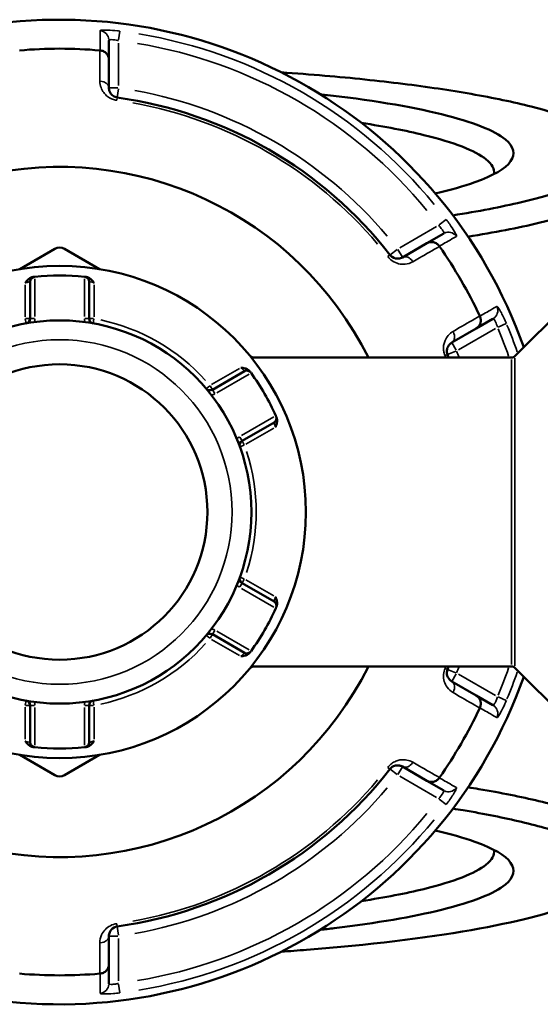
# Model space of a CAD drawing. Header units: millimetres. Extents: x 0 to 926, y 0 to 961.
# Tile 11 of 16: x 385 to 439, y 706 to 808. Entities that reach past the tile are written whole.
import ezdxf

# ---------------------------------------------------------------- set-up
doc = ezdxf.new("R2010")
doc.units = ezdxf.units.MM
doc.layers.add('Visible (ANSI)', color=7, linetype='Continuous', lineweight=50)
doc.layers.add('Visible Narrow (ANSI)', color=7, linetype='Continuous', lineweight=35)

msp = doc.modelspace()

# ---------------------------------------------------------------- linework, layer by layer
at = {"layer": 'Visible (ANSI)'}
for p, q in [((394.309, 803.792), (394.309, 805.798)), ((394.309, 800.865), (394.309, 803.792)), ((428.975, 785.784), (427.238, 784.781)), ((427.238, 784.781), (424.703, 783.317)), ((388.709, 784.188), (385.098, 782.103)), ((393.321, 782.103), (389.709, 784.188)), ((436.356, 773.083), (445.663, 782.39)), ((386.149, 780.799), (386.149, 776.973)), ((392.269, 776.973), (392.269, 780.799)), ((432.338, 775.947), (434.075, 776.951)), ((429.803, 774.484), (432.338, 775.947)), ((409.197, 772.936), (408.949, 773.08)), ((436.002, 772.936), (409.065, 772.936)), ((408.345, 771.518), (405.031, 769.604)), ((408.091, 764.304), (411.405, 766.218)), ((411.405, 747.655), (408.091, 749.568)), ((405.031, 744.268), (408.345, 742.355)), ((408.949, 740.793), (409.197, 740.936)), ((436.002, 740.936), (409.065, 740.936)), ((436.356, 740.79), (445.663, 731.483)), ((432.338, 737.925), (429.803, 739.389)), ((434.075, 736.922), (432.338, 737.925)), ((386.149, 736.9), (386.149, 733.073)), ((392.269, 733.073), (392.269, 736.9)), ((385.098, 731.77), (388.709, 729.685)), ((389.709, 729.685), (393.321, 731.77)), ((424.703, 730.555), (427.238, 729.092)), ((427.238, 729.092), (428.975, 728.089)), ((394.309, 710.081), (394.309, 713.008)), ((394.309, 708.074), (394.309, 710.081))]:
    msp.add_line(p, q, dxfattribs=at)
for radius in [25.5, 19.85, 15.3]:
    msp.add_circle((389.209, 756.936), radius, dxfattribs=at)
for centre, radius, start, end in [((389.209, 756.936), 51, 19.5445, 340.4555), ((389.209, 756.936), 47.999, 85.02648, 94.97352), ((389.209, 756.936), 43.35, 37.90565, 82.09435), ((389.209, 756.936), 35.749, 26.58745, 333.41255), ((389.209, 756.936), 47.999, 25.02648, 34.97352), ((389.209, 783.322), 1, 60, 120), ((389.209, 756.936), 24.5, 84.00223, 95.99777), ((386.649, 780.799), 0.5, 96.1232, 180), ((391.769, 780.799), 0.5, 0, 83.8768), ((385.649, 776.973), 0.5, 280.07508, 0), ((392.769, 776.973), 0.5, 180, 259.92492), ((389.209, 756.936), 43.35, 21.65943, 22.09435), ((436.002, 773.436), 0.5, 270, 315), ((408.595, 771.085), 0.5, 36.1232, 120), ((389.209, 756.936), 24.5, 24.00223, 35.99777), ((404.781, 770.037), 0.5, 220.07508, 300), ((411.155, 766.651), 0.5, 300, 23.8768), ((408.341, 763.871), 0.5, 120, 199.92492), ((408.341, 750.001), 0.5, 160.07508, 240), ((389.209, 756.936), 24.5, 324.00223, 335.99777), ((411.155, 747.222), 0.5, 336.1232, 60), ((404.781, 743.835), 0.5, 60, 139.92492), ((408.595, 742.788), 0.5, 240, 323.8768), ((389.209, 756.936), 43.35, 337.90565, 338.34057), ((436.002, 740.436), 0.5, 45, 90), ((385.649, 736.9), 0.5, 0, 79.92492), ((392.769, 736.9), 0.5, 100.07508, 180), ((389.209, 756.936), 47.999, 325.02648, 334.97352), ((386.649, 733.073), 0.5, 180, 263.8768), ((389.209, 756.936), 24.5, 264.00223, 275.99777), ((391.769, 733.073), 0.5, 276.1232, 0), ((389.209, 730.551), 1, 240, 300), ((389.209, 756.936), 43.35, 277.90565, 322.09435), ((389.209, 756.936), 47.999, 265.02648, 274.97352)]:
    msp.add_arc(centre, radius, start, end, dxfattribs=at)
for points in [[(393.396, 804.753), (393.388, 804.753), (393.379, 804.754), (393.371, 804.755)], [(428.541, 784.449), (428.536, 784.456), (428.531, 784.463), (428.526, 784.47)], [(386.649, 781.302), (386.632, 781.3), (386.614, 781.299), (386.596, 781.297)], [(391.823, 781.297), (391.805, 781.299), (391.787, 781.3), (391.769, 781.302)], [(432.713, 777.219), (432.709, 777.226), (432.706, 777.234), (432.702, 777.242)], [(409.031, 771.336), (409.021, 771.351), (409.01, 771.365), (408.999, 771.38)], [(411.613, 766.853), (411.605, 766.87), (411.598, 766.886), (411.591, 766.902)], [(411.591, 746.97), (411.598, 746.987), (411.605, 747.003), (411.613, 747.019)], [(408.999, 742.493), (409.01, 742.508), (409.021, 742.522), (409.031, 742.536)], [(432.702, 736.631), (432.706, 736.639), (432.709, 736.646), (432.713, 736.654)], [(386.596, 732.576), (386.614, 732.574), (386.632, 732.572), (386.649, 732.57)], [(391.769, 732.57), (391.787, 732.572), (391.805, 732.574), (391.823, 732.576)], [(428.526, 729.402), (428.531, 729.409), (428.536, 729.416), (428.541, 729.423)], [(393.371, 709.118), (393.379, 709.119), (393.388, 709.119), (393.396, 709.12)]]:
    msp.add_open_spline(points, degree=3, dxfattribs=at)
for points, knots in [([(394.309, 803.792), (394.309, 803.793), (394.309, 803.795), (394.309, 803.915), (394.286, 804.033), (394.196, 804.253), (394.13, 804.355), (393.962, 804.532), (393.861, 804.605), (393.638, 804.71), (393.519, 804.742), (393.396, 804.753)], [-0.0004764, -0.0004764, -0.0004764, -0.0004764, 0, 0, 0.03923697, 0.03923697, 0.07796289, 0.07796289, 0.11655078, 0.11655078, 0.15359492, 0.15359492, 0.15359492, 0.15359492]), ([(412.148, 802.487), (413.681, 802.381), (415.185, 802.264), (419.492, 801.892), (422.199, 801.61), (427.278, 800.976), (429.649, 800.625), (434.129, 799.839), (436.211, 799.401), (439.85, 798.472), (441.405, 797.982), (444.816, 796.613), (446.131, 795.701), (446.556, 794.778), (446.981, 793.856), (446.517, 792.923), (443.614, 790.96), (440.833, 789.943), (434.939, 788.542), (432.555, 788.081), (429.914, 787.661)], [0.4105104, 0.4105104, 0.4105104, 0.4105104, 0.4977611, 0.4977611, 0.6662728, 0.6662728, 0.8347845, 0.8347845, 1.0143978, 1.0143978, 1.1940112, 1.1940112, 1.4977294, 1.4977294, 1.4977294, 1.8014476, 1.8014476, 2.1597208, 2.1597208, 2.3547973, 2.3547973, 2.3547973, 2.3547973]), ([(395.172, 799.874), (395.129, 799.88), (395.087, 799.889), (394.98, 799.918), (394.917, 799.943), (394.78, 800.012), (394.71, 800.061), (394.594, 800.163), (394.546, 800.216), (394.444, 800.353), (394.399, 800.441), (394.328, 800.64), (394.309, 800.753), (394.309, 800.865)], [0, 0, 0, 0, 0.02585168, 0.02585168, 0.06721438, 0.06721438, 0.12305037, 0.12305037, 0.17415567, 0.17415567, 0.25081718, 0.25081718, 0.34541583, 0.34541583, 0.34541583, 0.34541583]), ([(428.104, 789.924), (429.679, 790.293), (431.046, 790.683), (434.107, 791.78), (435.367, 792.516), (435.906, 793.265), (436.445, 794.014), (436.263, 794.776), (434.242, 796.448), (431.985, 797.344), (425.501, 798.946), (421.258, 799.65), (416.284, 800.208), (416.234, 800.214), (416.183, 800.219)], [0.9744865, 0.9744865, 0.9744865, 0.9744865, 1.1536121, 1.1536121, 1.4570397, 1.4570397, 1.4570397, 1.7604673, 1.7604673, 2.1418878, 2.1418878, 2.5266456, 2.5266456, 2.5305634, 2.5305634, 2.5305634, 2.5305634]), ([(420.459, 797.24), (422.897, 796.864), (425.073, 796.444), (430.034, 795.23), (432.228, 794.373), (433.972, 792.98), (434.26, 792.467), (434.201, 791.955)], [-2.36902562, -2.36902562, -2.36902562, -2.36902562, -2.14188776, -2.14188776, -1.76046726, -1.76046726, -1.54540899, -1.54540899, -1.54540899, -1.54540899]), ([(431.49, 785.452), (434.224, 785.889), (436.688, 786.368), (442.763, 787.822), (445.612, 788.875), (448.551, 790.907), (448.998, 791.872), (448.527, 792.826), (448.404, 793.075), (448.218, 793.323), (447.971, 793.57)], [-2.35493931, -2.35493931, -2.35493931, -2.35493931, -2.15972076, -2.15972076, -1.8014476, -1.8014476, -1.49772942, -1.49772942, -1.49772942, -1.41836128, -1.41836128, -1.41836128, -1.41836128]), ([(427.238, 784.781), (427.239, 784.782), (427.24, 784.782), (427.344, 784.842), (427.458, 784.881), (427.694, 784.913), (427.815, 784.908), (428.052, 784.85), (428.166, 784.799), (428.369, 784.658), (428.456, 784.571), (428.526, 784.47)], [-0.15371258, -0.15371258, -0.15371258, -0.15371258, -0.15323745, -0.15323745, -0.11409175, -0.11409175, -0.07545624, -0.07545624, -0.03695797, -0.03695797, 0, 0, 0, 0]), ([(424.703, 783.317), (424.583, 783.248), (424.447, 783.202), (424.092, 783.168), (423.854, 783.21), (423.555, 783.415), (423.478, 783.487), (423.414, 783.569)], [0, 0, 0, 0, 0.11734182, 0.11734182, 0.28278882, 0.28278882, 0.34541683, 0.34541683, 0.34541683, 0.34541683]), ([(385.649, 780.671), (385.65, 780.672), (385.651, 780.674), (385.735, 780.784), (385.82, 780.893), (385.993, 781.065), (386.087, 781.144), (386.292, 781.248), (386.379, 781.272), (386.459, 781.282)], [-0.000503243, -0.000503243, -0.000503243, -0.000503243, 0, 0, 0.040898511, 0.040898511, 0.072220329, 0.072220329, 0.097403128, 0.097403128, 0.097403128, 0.097403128]), ([(386.596, 781.297), (386.596, 781.297), (386.59, 781.296), (386.557, 781.292), (386.52, 781.288), (386.466, 781.282), (386.463, 781.282), (386.459, 781.282)], [0.631886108, 0.631886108, 0.631886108, 0.631886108, 0.651250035, 0.651250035, 0.682232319, 0.682232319, 0.684271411, 0.684271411, 0.684271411, 0.684271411]), ([(391.96, 781.282), (391.92, 781.286), (391.889, 781.289), (391.837, 781.295), (391.823, 781.297), (391.823, 781.297)], [0.579500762, 0.579500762, 0.579500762, 0.579500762, 0.60266596, 0.60266596, 0.631886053, 0.631886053, 0.631886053, 0.631886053]), ([(391.96, 781.282), (392.04, 781.272), (392.127, 781.248), (392.331, 781.144), (392.426, 781.065), (392.599, 780.893), (392.684, 780.784), (392.767, 780.674), (392.768, 780.672), (392.769, 780.671)], [0, 0, 0, 0, 0.02421576, 0.02421576, 0.054334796, 0.054334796, 0.093662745, 0.093662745, 0.094146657, 0.094146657, 0.094146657, 0.094146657]), ([(432.713, 777.219), (432.765, 777.107), (432.797, 776.988), (432.818, 776.742), (432.805, 776.618), (432.736, 776.384), (432.681, 776.276), (432.534, 776.088), (432.444, 776.009), (432.34, 775.949), (432.339, 775.948), (432.338, 775.947)], [-0.15359506, -0.15359506, -0.15359506, -0.15359506, -0.11655085, -0.11655085, -0.07796276, -0.07796276, -0.03923705, -0.03923705, 0, 0, 0.00047625, 0.00047625, 0.00047625, 0.00047625]), ([(429.376, 773.242), (429.36, 773.282), (429.346, 773.323), (429.318, 773.43), (429.308, 773.497), (429.299, 773.65), (429.306, 773.735), (429.337, 773.887), (429.359, 773.955), (429.428, 774.113), (429.481, 774.196), (429.619, 774.356), (429.706, 774.428), (429.803, 774.484)], [0, 0, 0, 0, 0.02585168, 0.02585168, 0.06721438, 0.06721438, 0.12292214, 0.12292214, 0.17440412, 0.17440412, 0.25131567, 0.25131567, 0.345416, 0.345416, 0.345416, 0.345416]), ([(407.984, 771.887), (407.986, 771.886), (407.987, 771.886), (408.124, 771.869), (408.262, 771.85), (408.498, 771.786), (408.613, 771.744), (408.805, 771.619), (408.87, 771.556), (408.918, 771.491)], [-0.000503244, -0.000503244, -0.000503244, -0.000503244, 0, 0, 0.040898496, 0.040898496, 0.072220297, 0.072220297, 0.097403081, 0.097403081, 0.097403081, 0.097403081]), ([(408.999, 771.38), (408.999, 771.38), (408.996, 771.385), (408.976, 771.412), (408.954, 771.441), (408.922, 771.485), (408.92, 771.488), (408.918, 771.491)], [1.263772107, 1.263772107, 1.263772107, 1.263772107, 1.28314156, 1.28314156, 1.314132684, 1.314132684, 1.316157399, 1.316157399, 1.316157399, 1.316157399]), ([(411.668, 766.727), (411.7, 766.653), (411.723, 766.566), (411.735, 766.336), (411.714, 766.216), (411.652, 765.979), (411.599, 765.851), (411.545, 765.724), (411.545, 765.722), (411.544, 765.721)], [0, 0, 0, 0, 0.02421576, 0.02421576, 0.054334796, 0.054334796, 0.093662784, 0.093662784, 0.094146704, 0.094146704, 0.094146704, 0.094146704]), ([(411.668, 766.727), (411.667, 766.73), (411.665, 766.734), (411.644, 766.783), (411.629, 766.817), (411.615, 766.847), (411.613, 766.853), (411.613, 766.853)], [-0.052385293, -0.052385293, -0.052385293, -0.052385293, -0.05035476, -0.05035476, -0.019367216, -0.019367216, 0, 0, 0, 0]), ([(411.544, 748.152), (411.545, 748.151), (411.545, 748.149), (411.599, 748.022), (411.652, 747.893), (411.714, 747.657), (411.735, 747.536), (411.723, 747.307), (411.7, 747.219), (411.668, 747.145)], [-0.000503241, -0.000503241, -0.000503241, -0.000503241, 0, 0, 0.04089853, 0.04089853, 0.07222037, 0.07222037, 0.097403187, 0.097403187, 0.097403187, 0.097403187]), ([(411.613, 747.019), (411.613, 747.019), (411.615, 747.025), (411.629, 747.056), (411.644, 747.089), (411.665, 747.139), (411.667, 747.142), (411.668, 747.145)], [0.63188605, 0.63188605, 0.63188605, 0.63188605, 0.651253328, 0.651253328, 0.682240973, 0.682240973, 0.684271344, 0.684271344, 0.684271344, 0.684271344]), ([(408.918, 742.382), (408.87, 742.317), (408.805, 742.254), (408.613, 742.129), (408.498, 742.087), (408.262, 742.022), (408.124, 742.004), (407.987, 741.986), (407.986, 741.986), (407.984, 741.986)], [0, 0, 0, 0, 0.02421576, 0.02421576, 0.054334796, 0.054334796, 0.093662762, 0.093662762, 0.094146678, 0.094146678, 0.094146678, 0.094146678]), ([(408.918, 742.382), (408.941, 742.414), (408.96, 742.439), (408.991, 742.481), (408.999, 742.493), (408.999, 742.493)], [0.261120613, 0.261120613, 0.261120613, 0.261120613, 0.28428582, 0.28428582, 0.313505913, 0.313505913, 0.313505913, 0.313505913]), ([(429.803, 739.389), (429.683, 739.458), (429.575, 739.553), (429.369, 739.841), (429.287, 740.065), (429.312, 740.426), (429.336, 740.532), (429.376, 740.631)], [0, 0, 0, 0, 0.11734182, 0.11734182, 0.28109054, 0.28109054, 0.34541684, 0.34541684, 0.34541684, 0.34541684]), ([(432.338, 737.925), (432.339, 737.925), (432.34, 737.924), (432.444, 737.863), (432.534, 737.784), (432.681, 737.596), (432.736, 737.489), (432.805, 737.255), (432.818, 737.13), (432.797, 736.885), (432.765, 736.766), (432.713, 736.654)], [-0.15371258, -0.15371258, -0.15371258, -0.15371258, -0.15323743, -0.15323743, -0.11409174, -0.11409174, -0.0754562, -0.0754562, -0.03695796, -0.03695796, 0, 0, 0, 0]), ([(386.459, 732.591), (386.379, 732.6), (386.292, 732.625), (386.087, 732.729), (385.993, 732.807), (385.82, 732.979), (385.735, 733.089), (385.651, 733.199), (385.65, 733.201), (385.649, 733.202)], [0, 0, 0, 0, 0.02421576, 0.02421576, 0.054334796, 0.054334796, 0.093662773, 0.093662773, 0.094146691, 0.094146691, 0.094146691, 0.094146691]), ([(386.459, 732.591), (386.499, 732.587), (386.53, 732.583), (386.581, 732.578), (386.596, 732.576), (386.596, 732.576)], [0.183049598, 0.183049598, 0.183049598, 0.183049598, 0.206214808, 0.206214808, 0.235434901, 0.235434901, 0.235434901, 0.235434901]), ([(391.823, 732.576), (391.823, 732.576), (391.829, 732.577), (391.862, 732.58), (391.899, 732.584), (391.953, 732.59), (391.956, 732.591), (391.96, 732.591)], [0.631886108, 0.631886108, 0.631886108, 0.631886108, 0.651250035, 0.651250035, 0.682232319, 0.682232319, 0.684271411, 0.684271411, 0.684271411, 0.684271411]), ([(392.769, 733.202), (392.768, 733.201), (392.767, 733.199), (392.684, 733.089), (392.599, 732.979), (392.426, 732.807), (392.331, 732.729), (392.127, 732.625), (392.04, 732.6), (391.96, 732.591)], [-0.000503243, -0.000503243, -0.000503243, -0.000503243, 0, 0, 0.040898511, 0.040898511, 0.072220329, 0.072220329, 0.097403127, 0.097403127, 0.097403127, 0.097403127]), ([(423.414, 730.304), (423.44, 730.338), (423.469, 730.37), (423.548, 730.448), (423.6, 730.49), (423.729, 730.574), (423.805, 730.611), (423.952, 730.66), (424.023, 730.675), (424.194, 730.695), (424.293, 730.69), (424.5, 730.651), (424.607, 730.611), (424.703, 730.555)], [0, 0, 0, 0, 0.02585168, 0.02585168, 0.06721438, 0.06721438, 0.12288915, 0.12288915, 0.17445287, 0.17445287, 0.25141662, 0.25141662, 0.34541603, 0.34541603, 0.34541603, 0.34541603]), ([(428.526, 729.402), (428.456, 729.301), (428.369, 729.214), (428.166, 729.073), (428.052, 729.022), (427.815, 728.965), (427.694, 728.959), (427.458, 728.992), (427.344, 729.031), (427.24, 729.09), (427.239, 729.091), (427.238, 729.092)], [-0.15359504, -0.15359504, -0.15359504, -0.15359504, -0.11655084, -0.11655084, -0.07796278, -0.07796278, -0.03923704, -0.03923704, 0, 0, 0.00047627, 0.00047627, 0.00047627, 0.00047627]), ([(447.971, 720.303), (448.218, 720.55), (448.404, 720.798), (448.527, 721.047), (448.998, 722.001), (448.551, 722.966), (446.407, 724.448), (445.3, 724.986), (442.495, 726.023), (440.797, 726.521), (436.985, 727.434), (434.902, 727.851), (432.243, 728.299), (431.871, 728.36), (431.493, 728.421)], [1.41836128, 1.41836128, 1.41836128, 1.41836128, 1.49772942, 1.49772942, 1.49772942, 1.8014476, 1.8014476, 1.98058418, 1.98058418, 2.15972076, 2.15972076, 2.32794635, 2.32794635, 2.35493931, 2.35493931, 2.35493931, 2.35493931]), ([(429.916, 726.212), (430.28, 726.154), (430.638, 726.096), (433.207, 725.664), (435.225, 725.262), (438.925, 724.383), (440.576, 723.902), (443.314, 722.901), (444.4, 722.382), (446.517, 720.95), (446.981, 720.017), (446.556, 719.094), (446.131, 718.172), (444.816, 717.26), (440.138, 715.382), (436.441, 714.439), (427.007, 712.785), (421.195, 712.087), (413.913, 711.512), (413.036, 711.447), (412.148, 711.386)], [-2.3547973, -2.3547973, -2.3547973, -2.3547973, -2.3279463, -2.3279463, -2.1597208, -2.1597208, -1.9805842, -1.9805842, -1.8014476, -1.8014476, -1.4977294, -1.4977294, -1.4977294, -1.1940112, -1.1940112, -0.8347845, -0.8347845, -0.4610233, -0.4610233, -0.4105104, -0.4105104, -0.4105104, -0.4105104]), ([(416.183, 713.654), (416.677, 713.708), (417.164, 713.765), (422.013, 714.349), (425.793, 714.999), (430.371, 716.13), (431.745, 716.553), (433.962, 717.434), (434.805, 717.891), (436.263, 719.096), (436.445, 719.859), (435.906, 720.608), (435.367, 721.357), (434.107, 722.093), (431.046, 723.189), (429.678, 723.58), (428.102, 723.948)], [-2.5305634, -2.5305634, -2.5305634, -2.5305634, -2.4921111, -2.4921111, -2.1418878, -2.1418878, -1.9511775, -1.9511775, -1.7604673, -1.7604673, -1.4570397, -1.4570397, -1.4570397, -1.1536121, -1.1536121, -0.9744865, -0.9744865, -0.9744865, -0.9744865]), ([(434.201, 721.918), (434.26, 721.406), (433.972, 720.893), (432.785, 719.945), (431.96, 719.508), (429.807, 718.667), (428.479, 718.262), (425.073, 717.428), (422.898, 717.009), (420.459, 716.633)], [1.54540899, 1.54540899, 1.54540899, 1.54540899, 1.76046726, 1.76046726, 1.95117751, 1.95117751, 2.14188776, 2.14188776, 2.36902562, 2.36902562, 2.36902562, 2.36902562]), ([(394.309, 713.008), (394.309, 713.146), (394.338, 713.287), (394.482, 713.604), (394.628, 713.781), (394.947, 713.946), (395.058, 713.982), (395.172, 713.998)], [0, 0, 0, 0, 0.11734182, 0.11734182, 0.27620858, 0.27620858, 0.34541645, 0.34541645, 0.34541645, 0.34541645]), ([(394.309, 710.081), (394.309, 710.079), (394.309, 710.078), (394.309, 709.958), (394.286, 709.84), (394.196, 709.619), (394.13, 709.517), (393.962, 709.341), (393.861, 709.267), (393.638, 709.162), (393.519, 709.13), (393.396, 709.12)], [-0.15371258, -0.15371258, -0.15371258, -0.15371258, -0.15323729, -0.15323729, -0.11409168, -0.11409168, -0.07545593, -0.07545593, -0.03695789, -0.03695789, 0, 0, 0, 0])]:
    msp.add_open_spline(points, degree=3, knots=knots, dxfattribs=at)
at = {"layer": 'Visible Narrow (ANSI)'}
for p, q in [((395.319, 805.839), (395.432, 806.745)), ((395.309, 801.11), (395.309, 805.521)), ((395.231, 800.865), (394.313, 800.865)), ((395.172, 799.877), (395.299, 800.787)), ((395.135, 799.611), (395.172, 799.874)), ((428.235, 786.511), (424.415, 784.306)), ((429.234, 787.229), (428.506, 786.678)), ((423.413, 783.569), (423.204, 783.406)), ((424.141, 784.135), (423.416, 783.571)), ((424.701, 783.32), (424.242, 784.115)), ((385.649, 780.486), (385.649, 777.157)), ((386.649, 777.189), (386.649, 781.086)), ((391.769, 781.086), (391.769, 777.189)), ((392.769, 777.157), (392.769, 780.486)), ((385.656, 776.934), (385.737, 776.482)), ((386.148, 776.973), (385.689, 776.973)), ((386.61, 776.973), (386.151, 776.973)), ((392.268, 776.973), (391.809, 776.973)), ((392.73, 776.973), (392.271, 776.973)), ((392.682, 776.482), (392.763, 776.934)), ((434.615, 776.097), (435.456, 776.452)), ((430.515, 773.74), (434.335, 775.946)), ((430.263, 773.686), (429.804, 774.481)), ((429.13, 773.142), (429.375, 773.241)), ((429.379, 773.243), (430.23, 773.588)), ((436.002, 741.133), (436.002, 772.739)), ((436.356, 772.884), (436.356, 740.989)), ((407.824, 771.794), (404.941, 770.13)), ((405.469, 769.28), (408.843, 771.228)), ((404.751, 770.012), (404.4, 769.717)), ((405.031, 769.606), (404.801, 770.004)), ((405.262, 769.205), (405.032, 769.603)), ((411.403, 766.794), (408.029, 764.846)), ((408.501, 763.964), (411.384, 765.628)), ((408.091, 764.306), (407.861, 764.703)), ((408.322, 763.905), (408.092, 764.303)), ((407.873, 763.702), (408.304, 763.858)), ((408.304, 750.015), (407.873, 750.171)), ((408.092, 749.57), (408.322, 749.967)), ((411.384, 748.245), (408.501, 749.909)), ((407.861, 749.169), (408.091, 749.567)), ((408.029, 749.027), (411.403, 747.079)), ((405.032, 744.27), (405.262, 744.667)), ((404.4, 744.156), (404.751, 743.86)), ((404.801, 743.869), (405.031, 744.267)), ((404.941, 743.743), (407.824, 742.079)), ((408.843, 742.645), (405.469, 744.593)), ((429.375, 740.631), (429.13, 740.731)), ((430.23, 740.284), (429.379, 740.63)), ((429.804, 739.392), (430.263, 740.187)), ((434.335, 737.927), (430.515, 740.132)), ((435.456, 737.421), (434.615, 737.776)), ((385.649, 736.715), (385.649, 733.387)), ((385.737, 737.391), (385.656, 736.939)), ((385.689, 736.9), (386.148, 736.9)), ((386.151, 736.9), (386.61, 736.9)), ((386.649, 732.787), (386.649, 736.684)), ((391.769, 736.684), (391.769, 732.787)), ((391.809, 736.9), (392.268, 736.9)), ((392.271, 736.9), (392.73, 736.9)), ((392.763, 736.939), (392.682, 737.391)), ((392.769, 733.387), (392.769, 736.715)), ((423.204, 730.467), (423.413, 730.304)), ((424.242, 729.757), (424.701, 730.553)), ((423.416, 730.302), (424.141, 729.738)), ((424.415, 729.567), (428.235, 727.361)), ((428.506, 727.194), (429.234, 726.643)), ((395.172, 713.999), (395.135, 714.262)), ((394.313, 713.008), (395.231, 713.008)), ((395.299, 713.086), (395.172, 713.995)), ((395.309, 708.352), (395.309, 712.763)), ((395.432, 707.128), (395.319, 708.034))]:
    msp.add_line(p, q, dxfattribs=at)
msp.add_circle((389.209, 756.936), 17.85, dxfattribs=at)
for centre, radius, start, end in [((389.209, 756.936), 50.205, 39.40871, 80.59129), ((389.209, 756.936), 49.209, 39.40871, 80.59129), ((389.209, 756.936), 44.35, 40.11509, 79.88491), ((389.209, 756.936), 43.057, 40.11509, 79.88491), ((385.649, 776.973), 1, 339.90584, 358.94241), ((392.769, 776.973), 1, 181.05759, 200.09416), ((389.209, 756.936), 20.35, 42.06758, 77.93242), ((389.209, 756.936), 50.205, 19.30018, 22.69084), ((389.209, 756.936), 49.209, 19.16961, 22.68396), ((389.209, 756.936), 44.35, 21.19464, 22.04699), ((389.209, 756.936), 43.057, 21.8283, 22.08034), ((404.781, 770.037), 1, 279.90584, 298.94241), ((408.341, 763.871), 1, 121.05759, 140.09416), ((389.209, 756.936), 20.35, 342.06758, 17.93242), ((408.341, 750.001), 1, 219.90584, 238.94241), ((404.781, 743.835), 1, 61.05759, 80.09416), ((389.209, 756.936), 20.35, 282.06758, 317.93242), ((389.209, 756.936), 43.057, 337.91966, 338.1717), ((389.209, 756.936), 44.35, 337.95301, 338.80536), ((389.209, 756.936), 49.209, 337.31604, 340.83039), ((389.209, 756.936), 50.205, 337.30916, 340.69982), ((385.649, 736.9), 1, 1.05759, 20.09416), ((392.769, 736.9), 1, 159.90584, 178.94241), ((389.209, 756.936), 43.057, 280.11509, 319.88491), ((389.209, 756.936), 44.35, 280.11509, 319.88491), ((389.209, 756.936), 49.209, 279.40871, 320.59129), ((389.209, 756.936), 50.205, 279.40871, 320.59129)]:
    msp.add_arc(centre, radius, start, end, dxfattribs=at)
for centre, major_axis, ratio, start_param, end_param in [((393.309, 805.798), (1, 0), 0.9961681, 0.0743701, 1.413032), ((393.309, 800.865), (1, 0), 0.7055719, 0.0752519, 1.4297859), ((429.475, 784.918), (-0.5, 0.866), 0.9961681, 4.8701533, 6.2088152), ((425.203, 782.451), (-0.5, 0.866), 0.7055719, 4.8533994, 6.2079334), ((433.575, 777.817), (0.5, -0.866), 0.9961681, 0.0743701, 1.413032), ((429.303, 775.35), (0.5, -0.866), 0.7055719, 0.0752519, 1.4297859), ((429.303, 738.523), (0.5, 0.866), 0.7055719, 4.8533994, 6.2079334), ((433.575, 736.056), (0.5, 0.866), 0.9961681, 4.8701533, 6.2088152), ((425.203, 731.421), (-0.5, -0.866), 0.7055719, 0.0752519, 1.4297859), ((429.475, 728.955), (-0.5, -0.866), 0.9961681, 0.0743701, 1.413032), ((393.309, 713.008), (1, 0), 0.7055719, 4.8533994, 6.2079334), ((393.309, 708.074), (1, 0), 0.9961681, 4.8701533, 6.2088152)]:
    msp.add_ellipse(centre, major_axis=major_axis, ratio=ratio, start_param=start_param, end_param=end_param, dxfattribs=at)
for points, knots in [([(395.433, 806.754), (395.357, 806.764), (395.28, 806.773), (394.845, 806.821), (394.495, 806.847), (393.981, 806.865), (393.793, 806.863), (393.55, 806.848), (393.474, 806.837), (393.406, 806.813), (393.393, 806.803), (393.393, 806.791)], [-0.31481112, -0.31481112, -0.31481112, -0.31481112, -0.29222008, -0.29222008, -0.18520991, -0.18520991, -0.1028944, -0.1028944, -0.03957477, -0.03957477, 0, 0, 0, 0]), ([(393.393, 806.791), (393.393, 806.763), (393.393, 806.735), (393.393, 806.407), (393.394, 806.108), (393.394, 805.808), (393.395, 805.549), (393.395, 805.291), (393.396, 804.939), (393.396, 804.846), (393.396, 804.753)], [-2.8973048, -2.8973048, -2.8973048, -2.8973048, -2.8010583, -2.8010583, -1.7733902, -1.7733902, -1.7733902, -0.8866951, -0.8866951, -0.5671389, -0.5671389, -0.5671389, -0.5671389]), ([(394.309, 805.798), (394.309, 805.81), (394.316, 805.82), (394.349, 805.844), (394.387, 805.855), (394.506, 805.871), (394.598, 805.873), (394.85, 805.856), (395.021, 805.831), (395.235, 805.784), (395.272, 805.775), (395.309, 805.766)], [0, 0, 0, 0, 0.03957477, 0.03957477, 0.1028944, 0.1028944, 0.18520991, 0.18520991, 0.29222008, 0.29222008, 0.31481112, 0.31481112, 0.31481112, 0.31481112]), ([(393.371, 804.755), (393.372, 803.954), (393.373, 803.152), (393.374, 802.351), (393.374, 802.09), (393.375, 801.83), (393.375, 801.569)], [-1.97914638, -1.97914638, -1.97914638, -1.97914638, -1.63991954, -1.63991954, -1.63991954, -1.52956, -1.52956, -1.52956, -1.52956]), ([(393.375, 801.569), (393.376, 801.345), (393.413, 801.12), (393.558, 800.721), (393.65, 800.545), (393.858, 800.269), (393.955, 800.163), (394.192, 799.959), (394.334, 799.861), (394.613, 799.722), (394.741, 799.673), (394.959, 799.614), (395.045, 799.596), (395.132, 799.584)], [-0.34541583, -0.34541583, -0.34541583, -0.34541583, -0.25081718, -0.25081718, -0.17415567, -0.17415567, -0.12305037, -0.12305037, -0.06721438, -0.06721438, -0.02585168, -0.02585168, 0, 0, 0, 0]), ([(428.447, 786.634), (428.518, 786.56), (428.587, 786.483), (428.748, 786.289), (428.831, 786.173), (428.966, 785.947), (429.001, 785.852), (428.989, 785.797), (428.983, 785.789), (428.975, 785.784)], [0, 0, 0, 0, 0.06043739, 0.06043739, 0.15713721, 0.15713721, 0.28284699, 0.28284699, 0.31481354, 0.31481354, 0.31481354, 0.31481354]), ([(430.293, 785.487), (430.301, 785.491), (430.305, 785.503), (430.295, 785.596), (430.208, 785.781), (429.936, 786.242), (429.778, 786.486), (429.486, 786.905), (429.365, 787.071), (429.241, 787.235)], [-0.31481354, -0.31481354, -0.31481354, -0.31481354, -0.28284699, -0.28284699, -0.15713721, -0.15713721, -0.06043739, -0.06043739, 0, 0, 0, 0]), ([(428.526, 784.47), (428.607, 784.517), (428.688, 784.563), (428.993, 784.739), (429.217, 784.868), (429.441, 784.996), (429.701, 785.146), (429.961, 785.295), (430.245, 785.459), (430.269, 785.473), (430.293, 785.487)], [-3.5347812, -3.5347812, -3.5347812, -3.5347812, -3.215225, -3.215225, -2.3285299, -2.3285299, -2.3285299, -1.3008619, -1.3008619, -1.2046153, -1.2046153, -1.2046153, -1.2046153]), ([(425.78, 782.86), (426.006, 782.99), (426.232, 783.12), (426.458, 783.25), (427.152, 783.65), (427.847, 784.05), (428.541, 784.449)], [-3.24885411, -3.24885411, -3.24885411, -3.24885411, -3.13846006, -3.13846006, -3.13846006, -2.79926773, -2.79926773, -2.79926773, -2.79926773]), ([(423.183, 783.389), (423.313, 783.222), (423.469, 783.076), (424.074, 782.656), (424.554, 782.567), (425.267, 782.632), (425.539, 782.722), (425.78, 782.86)], [-0.34541683, -0.34541683, -0.34541683, -0.34541683, -0.28278882, -0.28278882, -0.11734182, -0.11734182, 0, 0, 0, 0]), ([(385.649, 780.671), (385.674, 780.678), (385.698, 780.685), (385.808, 780.717), (385.89, 780.738), (386.011, 780.768), (386.055, 780.779), (386.112, 780.791), (386.13, 780.795), (386.146, 780.799), (386.149, 780.799), (386.149, 780.799)], [-0.78964304, -0.78964304, -0.78964304, -0.78964304, -0.77486935, -0.77486935, -0.72250929, -0.72250929, -0.68223232, -0.68223232, -0.65125004, -0.65125004, -0.63188611, -0.63188611, -0.63188611, -0.63188611]), ([(392.269, 780.799), (392.269, 780.799), (392.277, 780.798), (392.313, 780.79), (392.353, 780.781), (392.476, 780.752), (392.568, 780.729), (392.7, 780.691), (392.735, 780.681), (392.769, 780.671)], [-0.63188605, -0.63188605, -0.63188605, -0.63188605, -0.60266596, -0.60266596, -0.55591381, -0.55591381, -0.49513602, -0.49513602, -0.47412919, -0.47412919, -0.47412919, -0.47412919]), ([(432.702, 777.242), (432.009, 776.84), (431.316, 776.439), (430.622, 776.037), (430.397, 775.907), (430.171, 775.776), (429.945, 775.645)], [-1.97914638, -1.97914638, -1.97914638, -1.97914638, -1.63999425, -1.63999425, -1.63999425, -1.52956, -1.52956, -1.52956, -1.52956]), ([(434.477, 778.241), (434.452, 778.227), (434.428, 778.213), (434.145, 778.048), (433.885, 777.898), (433.626, 777.748), (433.402, 777.618), (433.179, 777.488), (432.874, 777.312), (432.794, 777.265), (432.713, 777.219)], [-2.8973048, -2.8973048, -2.8973048, -2.8973048, -2.8010582, -2.8010582, -1.7733902, -1.7733902, -1.7733902, -0.8866951, -0.8866951, -0.5671389, -0.5671389, -0.5671389, -0.5671389]), ([(435.465, 776.456), (435.295, 776.858), (435.108, 777.252), (434.838, 777.762), (434.742, 777.926), (434.606, 778.132), (434.558, 778.192), (434.502, 778.24), (434.487, 778.247), (434.477, 778.241)], [-0.31481104, -0.31481104, -0.31481104, -0.31481104, -0.18638694, -0.18638694, -0.1035483, -0.1035483, -0.03982627, -0.03982627, 0, 0, 0, 0]), ([(434.075, 776.951), (434.085, 776.956), (434.098, 776.956), (434.135, 776.939), (434.164, 776.912), (434.238, 776.815), (434.286, 776.735), (434.41, 776.481), (434.487, 776.279), (434.547, 776.068)], [0, 0, 0, 0, 0.03982627, 0.03982627, 0.1035483, 0.1035483, 0.18638694, 0.18638694, 0.31481104, 0.31481104, 0.31481104, 0.31481104]), ([(429.945, 775.645), (429.753, 775.534), (429.577, 775.389), (429.304, 775.065), (429.198, 774.897), (429.061, 774.578), (429.018, 774.44), (428.959, 774.132), (428.946, 773.96), (428.965, 773.65), (428.986, 773.514), (429.044, 773.296), (429.072, 773.213), (429.105, 773.132)], [-0.345416, -0.345416, -0.345416, -0.345416, -0.25131567, -0.25131567, -0.17440412, -0.17440412, -0.12292214, -0.12292214, -0.06721438, -0.06721438, -0.02585168, -0.02585168, 0, 0, 0, 0]), ([(407.984, 771.887), (408.003, 771.869), (408.021, 771.852), (408.103, 771.773), (408.163, 771.712), (408.249, 771.622), (408.28, 771.589), (408.32, 771.546), (408.332, 771.533), (408.343, 771.52), (408.345, 771.518), (408.345, 771.518)], [-1.42152897, -1.42152897, -1.42152897, -1.42152897, -1.40679615, -1.40679615, -1.35442115, -1.35442115, -1.31413268, -1.31413268, -1.28314156, -1.28314156, -1.26377211, -1.26377211, -1.26377211, -1.26377211]), ([(411.405, 766.218), (411.405, 766.218), (411.406, 766.215), (411.412, 766.199), (411.417, 766.182), (411.435, 766.126), (411.448, 766.082), (411.482, 765.963), (411.505, 765.881), (411.532, 765.77), (411.538, 765.745), (411.544, 765.721)], [0, 0, 0, 0, 0.01936722, 0.01936722, 0.05035476, 0.05035476, 0.09063857, 0.09063857, 0.14300752, 0.14300752, 0.15775689, 0.15775689, 0.15775689, 0.15775689]), ([(411.544, 748.152), (411.538, 748.127), (411.532, 748.103), (411.505, 747.992), (411.482, 747.91), (411.448, 747.79), (411.435, 747.747), (411.417, 747.691), (411.412, 747.674), (411.406, 747.658), (411.405, 747.655), (411.405, 747.655)], [-0.78964294, -0.78964294, -0.78964294, -0.78964294, -0.77489403, -0.77489403, -0.72252491, -0.72252491, -0.68224097, -0.68224097, -0.65125333, -0.65125333, -0.63188605, -0.63188605, -0.63188605, -0.63188605]), ([(408.345, 742.355), (408.345, 742.355), (408.341, 742.349), (408.315, 742.322), (408.288, 742.291), (408.201, 742.2), (408.135, 742.132), (408.037, 742.036), (408.01, 742.011), (407.984, 741.986)], [-0.31350591, -0.31350591, -0.31350591, -0.31350591, -0.28428582, -0.28428582, -0.23753367, -0.23753367, -0.17675588, -0.17675588, -0.15574903, -0.15574903, -0.15574903, -0.15574903]), ([(429.105, 740.741), (429.023, 740.539), (428.974, 740.325), (428.919, 739.593), (429.082, 739.139), (429.491, 738.557), (429.705, 738.367), (429.945, 738.228)], [-0.34541684, -0.34541684, -0.34541684, -0.34541684, -0.28109054, -0.28109054, -0.11734182, -0.11734182, 0, 0, 0, 0]), ([(429.945, 738.228), (430.171, 738.097), (430.397, 737.966), (430.622, 737.835), (431.316, 737.434), (432.009, 737.032), (432.702, 736.631)], [-2.9717419, -2.9717419, -2.9717419, -2.9717419, -2.86130766, -2.86130766, -2.86130766, -2.52215552, -2.52215552, -2.52215552, -2.52215552]), ([(434.547, 737.804), (434.524, 737.725), (434.499, 737.646), (434.43, 737.45), (434.384, 737.339), (434.278, 737.121), (434.22, 737.028), (434.131, 736.927), (434.097, 736.909), (434.075, 736.922)], [0, 0, 0, 0, 0.04867645, 0.04867645, 0.12655878, 0.12655878, 0.2278058, 0.2278058, 0.31481397, 0.31481397, 0.31481397, 0.31481397]), ([(432.713, 736.654), (432.794, 736.607), (432.874, 736.561), (433.179, 736.384), (433.402, 736.255), (433.626, 736.125), (433.885, 735.975), (434.145, 735.824), (434.428, 735.66), (434.452, 735.646), (434.477, 735.632)], [-3.5347812, -3.5347812, -3.5347812, -3.5347812, -3.2152251, -3.2152251, -2.32853, -2.32853, -2.32853, -1.300862, -1.300862, -1.2046153, -1.2046153, -1.2046153, -1.2046153]), ([(434.477, 735.632), (434.499, 735.619), (434.548, 735.665), (434.706, 735.885), (434.821, 736.078), (435.051, 736.514), (435.159, 736.733), (435.334, 737.113), (435.4, 737.265), (435.465, 737.417)], [-0.31481397, -0.31481397, -0.31481397, -0.31481397, -0.2278058, -0.2278058, -0.12655878, -0.12655878, -0.04867645, -0.04867645, 0, 0, 0, 0]), ([(386.149, 733.073), (386.149, 733.073), (386.142, 733.075), (386.106, 733.083), (386.066, 733.092), (385.943, 733.121), (385.851, 733.144), (385.719, 733.181), (385.684, 733.191), (385.649, 733.202)], [-0.2354349, -0.2354349, -0.2354349, -0.2354349, -0.20621481, -0.20621481, -0.15946266, -0.15946266, -0.09868487, -0.09868487, -0.07767797, -0.07767797, -0.07767797, -0.07767797]), ([(392.769, 733.202), (392.745, 733.195), (392.721, 733.187), (392.611, 733.156), (392.529, 733.134), (392.408, 733.104), (392.364, 733.094), (392.307, 733.081), (392.289, 733.077), (392.273, 733.074), (392.269, 733.073), (392.269, 733.073)], [-0.78964304, -0.78964304, -0.78964304, -0.78964304, -0.77486935, -0.77486935, -0.72250929, -0.72250929, -0.68223232, -0.68223232, -0.65125004, -0.65125004, -0.63188611, -0.63188611, -0.63188611, -0.63188611]), ([(425.78, 731.012), (425.587, 731.123), (425.374, 731.203), (424.958, 731.278), (424.759, 731.286), (424.414, 731.245), (424.272, 731.213), (423.976, 731.11), (423.821, 731.036), (423.562, 730.864), (423.455, 730.778), (423.295, 730.619), (423.236, 730.553), (423.183, 730.484)], [-0.34541603, -0.34541603, -0.34541603, -0.34541603, -0.25141662, -0.25141662, -0.17445287, -0.17445287, -0.12288915, -0.12288915, -0.06721438, -0.06721438, -0.02585168, -0.02585168, 0, 0, 0, 0]), ([(428.541, 729.423), (427.847, 729.823), (427.152, 730.222), (426.458, 730.622), (426.232, 730.752), (426.006, 730.882), (425.78, 731.012)], [-1.97914638, -1.97914638, -1.97914638, -1.97914638, -1.64002566, -1.64002566, -1.64002566, -1.52956, -1.52956, -1.52956, -1.52956]), ([(430.293, 728.386), (430.269, 728.4), (430.245, 728.414), (429.961, 728.577), (429.701, 728.727), (429.441, 728.876), (429.217, 729.005), (428.993, 729.134), (428.688, 729.309), (428.607, 729.356), (428.526, 729.402)], [-2.8973048, -2.8973048, -2.8973048, -2.8973048, -2.8010582, -2.8010582, -1.7733902, -1.7733902, -1.7733902, -0.8866951, -0.8866951, -0.5671389, -0.5671389, -0.5671389, -0.5671389]), ([(429.241, 726.638), (429.504, 726.986), (429.752, 727.344), (430.058, 727.832), (430.153, 727.998), (430.263, 728.219), (430.292, 728.291), (430.306, 728.363), (430.303, 728.38), (430.293, 728.386)], [-0.31481094, -0.31481094, -0.31481094, -0.31481094, -0.18655676, -0.18655676, -0.10364264, -0.10364264, -0.03986256, -0.03986256, 0, 0, 0, 0]), ([(428.975, 728.089), (428.985, 728.083), (428.991, 728.072), (428.995, 728.03), (428.986, 727.992), (428.939, 727.88), (428.893, 727.798), (428.735, 727.563), (428.599, 727.396), (428.447, 727.239)], [0, 0, 0, 0, 0.03986256, 0.03986256, 0.10364264, 0.10364264, 0.18655676, 0.18655676, 0.31481094, 0.31481094, 0.31481094, 0.31481094]), ([(395.132, 714.288), (394.899, 714.256), (394.674, 714.183), (394.025, 713.852), (393.727, 713.496), (393.434, 712.862), (393.376, 712.581), (393.375, 712.304)], [-0.34541645, -0.34541645, -0.34541645, -0.34541645, -0.27620858, -0.27620858, -0.11734182, -0.11734182, 0, 0, 0, 0]), ([(393.375, 712.304), (393.375, 712.043), (393.374, 711.782), (393.374, 711.521), (393.373, 710.72), (393.372, 709.919), (393.371, 709.118)], [-0.97913562, -0.97913562, -0.97913562, -0.97913562, -0.86870447, -0.86870447, -0.86870447, -0.52954924, -0.52954924, -0.52954924, -0.52954924]), ([(393.396, 709.12), (393.396, 709.027), (393.396, 708.934), (393.395, 708.582), (393.395, 708.323), (393.394, 708.065), (393.394, 707.765), (393.393, 707.465), (393.393, 707.138), (393.393, 707.11), (393.393, 707.082)], [-3.5347812, -3.5347812, -3.5347812, -3.5347812, -3.2152251, -3.2152251, -2.32853, -2.32853, -2.32853, -1.300862, -1.300862, -1.2046153, -1.2046153, -1.2046153, -1.2046153]), ([(395.309, 708.107), (395.199, 708.08), (395.089, 708.057), (394.817, 708.013), (394.665, 708.001), (394.396, 708.005), (394.309, 708.033), (394.309, 708.074)], [0, 0, 0, 0, 0.06653404, 0.06653404, 0.1729885, 0.1729885, 0.31481287, 0.31481287, 0.31481287, 0.31481287]), ([(393.393, 707.082), (393.393, 707.04), (393.569, 707.013), (394.118, 707.009), (394.429, 707.022), (394.983, 707.067), (395.208, 707.091), (395.433, 707.119)], [-0.31481287, -0.31481287, -0.31481287, -0.31481287, -0.1729885, -0.1729885, -0.06653404, -0.06653404, 0, 0, 0, 0])]:
    msp.add_open_spline(points, degree=3, knots=knots, dxfattribs=at)

doc.saveas('drawing.dxf')
